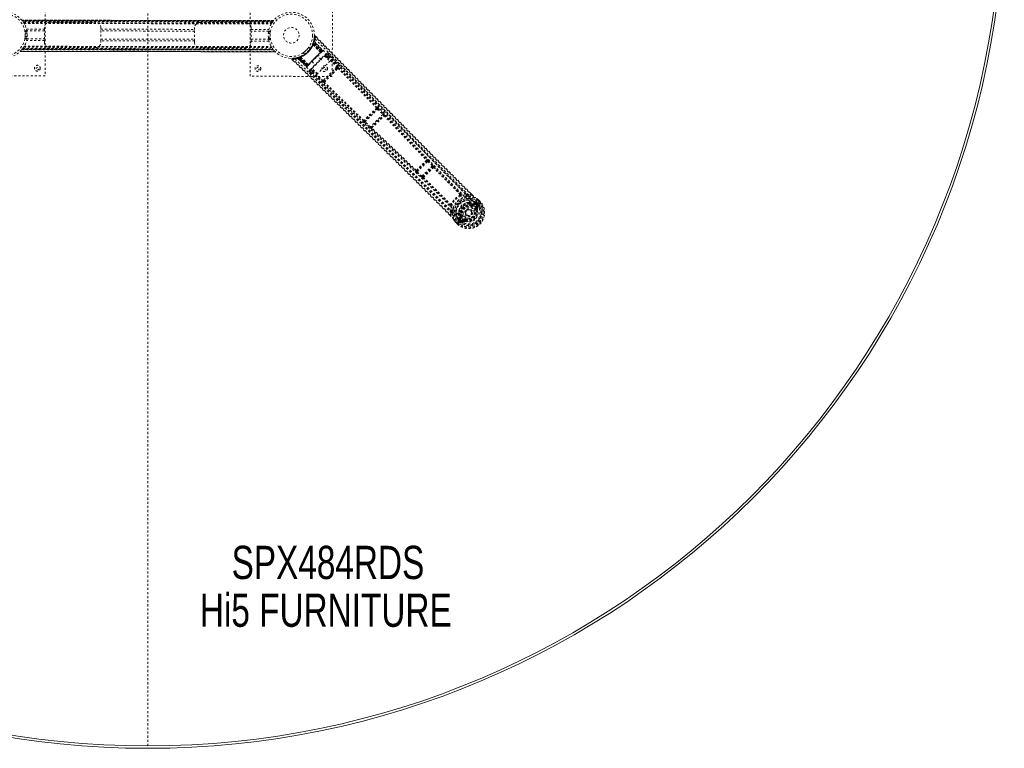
# Model space of a CAD drawing. Header units: inches. Extents: x 54.2 to 137.7, y 35.6 to 119.1.
# Tile 3 of 7: x 89.7 to 137.7, y 35.6 to 71.1. Entities that reach past the tile are written whole.
import ezdxf

# ---------------------------------------------------------------- set-up
doc = ezdxf.new("R2010")
doc.units = ezdxf.units.IN
doc.header["$MEASUREMENT"] = 0
doc.linetypes.add('SLD-Dashed', pattern=[0.075, 0.05, -0.025])
doc.linetypes.add('SLD-Solid', pattern=[0])
doc.layers.add('HI5-SYMBOLTEXT', color=5, linetype='SLD-Solid')
doc.styles.add('SLDTEXTSTYLE0', font='TXT', dxfattribs={"width": 0.75})

# ---------------------------------------------------------------- blocks, each defined once
blk = doc.blocks.new('SW_NOTE_0')
at = {"layer": 'HI5-SYMBOLTEXT', "color": 0, "char_height": 1.62, "attachment_point": 1, "style": 'SLDTEXTSTYLE0'}
for s, insert in [('SPX484RDS', (0, 2.088)), ('Hi5 FURNITURE', (-1.546, -0.24))]:
    blk.add_mtext(s, dxfattribs=dict(at, insert=insert))

msp = doc.modelspace()

# ---------------------------------------------------------------- linework, layer by layer
at = {"color": 7, "linetype": 'SLD-Dashed', "lineweight": 0}
for p, q in [((95.903, 35.698), (95.903, 118.962)), ((95.903, 35.698), (95.903, 118.962)), ((90.903, 72.353), (90.897, 68.353)), ((100.897, 68.336), (100.903, 72.336)), ((104.903, 72.33), (104.897, 68.33)), ((89.77, 71.07), (89.774, 71.065)), ((89.77, 71.07), (102.033, 71.049)), ((102.033, 71.049), (89.77, 71.07)), ((102.029, 71.045), (89.774, 71.065)), ((89.777, 71.061), (102.026, 71.041)), ((102.026, 71.041), (89.777, 71.061)), ((102.021, 71.035), (89.781, 71.056)), ((89.789, 71.046), (102.014, 71.026)), ((89.79, 71.045), (102.013, 71.025)), ((102.012, 71.023), (89.791, 71.043)), ((102.01, 71.021), (89.793, 71.041)), ((101.998, 71.005), (102.026, 71.041)), ((102.029, 71.045), (102.033, 71.049)), ((101.987, 70.99), (89.815, 71.011)), ((89.854, 70.953), (101.948, 70.933)), ((89.869, 70.928), (101.933, 70.908)), ((89.901, 70.864), (89.869, 70.928)), ((89.879, 70.91), (101.923, 70.89)), ((90.008, 70.556), (89.911, 70.556)), ((89.99, 70.636), (90.866, 70.635)), ((90.865, 70.551), (90.008, 70.552)), ((90.866, 70.635), (90.866, 70.718)), ((91.116, 70.968), (93.366, 70.964)), ((93.616, 70.713), (93.616, 70.63)), ((93.616, 70.63), (98.186, 70.622)), ((98.186, 70.622), (98.186, 70.706)), ((98.436, 70.955), (100.686, 70.952)), ((100.936, 70.701), (100.936, 70.618)), ((100.936, 70.618), (101.811, 70.616)), ((101.948, 70.933), (101.952, 70.937)), ((89.911, 70.156), (90.008, 70.156)), ((89.914, 70.536), (90.011, 70.536)), ((90.011, 70.176), (89.914, 70.176)), ((90.015, 70.506), (89.919, 70.506)), ((89.919, 70.506), (90.015, 70.506)), ((89.919, 70.206), (90.015, 70.206)), ((90.015, 70.206), (89.919, 70.206)), ((89.926, 70.444), (90.022, 70.444)), ((90.022, 70.269), (89.926, 70.269)), ((90.865, 70.072), (89.989, 70.073)), ((90.007, 70.157), (90.865, 70.156)), ((90.864, 69.988), (90.865, 70.072)), ((98.185, 70.538), (93.615, 70.546)), ((93.615, 70.151), (98.185, 70.143)), ((101.793, 70.532), (100.935, 70.534)), ((100.935, 70.139), (101.792, 70.137)), ((101.778, 70.42), (101.874, 70.42)), ((101.874, 70.246), (101.778, 70.246)), ((101.881, 70.483), (101.785, 70.483)), ((101.785, 70.483), (101.881, 70.483)), ((101.785, 70.183), (101.881, 70.183)), ((101.881, 70.183), (101.785, 70.183)), ((101.79, 70.513), (101.886, 70.513)), ((101.886, 70.153), (101.79, 70.153)), ((101.889, 70.533), (101.793, 70.533)), ((101.793, 70.133), (101.889, 70.133)), ((104.01, 70.136), (103.994, 70.067)), ((104.026, 70.277), (104.012, 70.148)), ((104.078, 70.296), (104.056, 70.275)), ((104.137, 70.236), (104.078, 70.296)), ((89.771, 69.645), (89.767, 69.64)), ((102.03, 69.619), (89.767, 69.64)), ((89.767, 69.64), (102.03, 69.619)), ((89.771, 69.645), (102.026, 69.624)), ((89.772, 69.646), (102.025, 69.625)), ((89.802, 69.685), (89.775, 69.649)), ((102.023, 69.628), (89.775, 69.649)), ((89.775, 69.649), (102.023, 69.628)), ((102.014, 69.64), (89.784, 69.66)), ((102.011, 69.644), (89.787, 69.665)), ((89.789, 69.666), (102.009, 69.646)), ((89.79, 69.669), (102.008, 69.648)), ((89.807, 69.691), (101.991, 69.67)), ((89.852, 69.756), (89.849, 69.752)), ((89.852, 69.756), (101.946, 69.736)), ((89.867, 69.782), (89.87, 69.788)), ((89.867, 69.782), (101.931, 69.762)), ((89.878, 69.799), (101.921, 69.779)), ((93.364, 69.734), (91.114, 69.738)), ((93.615, 70.067), (93.614, 69.983)), ((98.185, 70.059), (93.615, 70.067)), ((98.184, 69.976), (98.185, 70.059)), ((100.684, 69.722), (98.434, 69.725)), ((100.935, 70.055), (100.934, 69.971)), ((101.81, 70.053), (100.935, 70.055)), ((102.03, 69.619), (102.026, 69.624)), ((103.824, 69.692), (103.756, 69.76)), ((103.937, 69.89), (103.936, 69.887)), ((103.953, 69.931), (103.98, 69.92)), ((103.955, 69.934), (103.965, 69.962)), ((103.955, 69.934), (103.982, 69.924)), ((103.958, 69.873), (103.957, 69.871)), ((104.323, 69.499), (103.957, 69.871)), ((103.958, 69.873), (104.325, 69.499)), ((103.962, 69.953), (103.96, 69.949)), ((103.96, 69.949), (103.987, 69.939)), ((103.985, 70.026), (103.962, 69.955)), ((103.962, 69.955), (103.962, 69.954)), ((103.962, 69.953), (103.989, 69.943)), ((103.965, 69.961), (103.966, 69.967)), ((103.965, 69.961), (103.992, 69.952)), ((103.966, 69.967), (103.969, 69.976)), ((103.966, 69.967), (103.994, 69.957)), ((103.968, 69.923), (103.969, 69.925)), ((104.344, 69.52), (103.968, 69.923)), ((103.992, 69.998), (103.969, 69.925)), ((103.969, 69.925), (104.345, 69.521)), ((103.98, 69.92), (104.362, 69.538)), ((104.365, 69.541), (103.982, 69.924)), ((103.991, 69.988), (103.987, 69.985)), ((104.375, 69.551), (103.987, 69.939)), ((104.393, 69.564), (103.989, 70)), ((103.989, 69.943), (104.378, 69.554)), ((103.994, 70.062), (103.991, 70.047)), ((104.393, 69.568), (103.992, 69.998)), ((103.994, 69.957), (103.992, 69.952)), ((103.992, 69.952), (104.384, 69.56)), ((104.387, 69.563), (103.994, 69.957)), ((104.002, 70.034), (103.998, 70.019)), ((104.406, 69.581), (103.998, 70.019)), ((104.415, 69.591), (104.002, 70.034)), ((104.406, 69.581), (104.415, 69.591)), ((89.683, 69.55), (102.114, 69.529)), ((89.685, 69.55), (89.685, 69.551)), ((102.113, 69.529), (89.685, 69.55)), ((89.685, 69.55), (102.112, 69.529)), ((102.101, 69.541), (89.697, 69.562)), ((102.937, 69.155), (102.997, 69.096)), ((103.186, 69.242), (103.171, 69.239)), ((103.214, 69.235), (103.199, 69.231)), ((103.642, 68.818), (103.199, 69.231)), ((103.278, 69.271), (103.207, 69.248)), ((103.652, 68.827), (103.214, 69.235)), ((103.233, 69.244), (103.669, 68.84)), ((103.308, 69.264), (103.235, 69.241)), ((103.665, 68.84), (103.235, 69.241)), ((103.266, 69.267), (103.272, 69.268)), ((103.276, 69.239), (103.266, 69.267)), ((103.281, 69.241), (103.272, 69.268)), ((103.281, 69.241), (103.276, 69.239)), ((103.276, 69.239), (103.67, 68.846)), ((103.279, 69.271), (103.278, 69.271)), ((103.284, 69.273), (103.28, 69.271)), ((103.29, 69.244), (103.28, 69.271)), ((103.673, 68.849), (103.281, 69.241)), ((103.294, 69.246), (103.284, 69.273)), ((103.679, 68.855), (103.29, 69.244)), ((103.294, 69.246), (103.682, 68.858)), ((103.299, 69.278), (103.302, 69.28)), ((103.309, 69.251), (103.299, 69.278)), ((103.313, 69.253), (103.302, 69.28)), ((103.308, 69.264), (103.31, 69.265)), ((103.712, 68.888), (103.308, 69.264)), ((103.309, 69.251), (103.693, 68.868)), ((103.31, 69.265), (103.713, 68.889)), ((103.695, 68.871), (103.313, 69.253)), ((103.346, 69.297), (103.343, 69.296)), ((103.362, 69.276), (103.36, 69.275)), ((103.734, 68.908), (103.36, 69.275)), ((103.362, 69.276), (103.734, 68.91)), ((103.473, 69.477), (103.541, 69.409)), ((104.384, 69.56), (103.673, 68.849)), ((103.682, 68.858), (104.375, 69.551)), ((104.362, 69.538), (103.695, 68.871)), ((104.601, 69.44), (103.793, 68.632)), ((103.914, 68.72), (104.523, 69.328)), ((104.351, 69.157), (104.187, 69.322)), ((104.323, 69.499), (104.325, 69.499)), ((104.345, 69.521), (104.344, 69.52)), ((104.345, 69.521), (104.393, 69.568)), ((104.345, 69.48), (104.392, 69.527)), ((104.362, 69.538), (104.365, 69.541)), ((104.395, 69.53), (104.398, 69.533)), ((104.404, 69.539), (104.408, 69.542)), ((104.408, 69.542), (104.406, 69.544)), ((104.413, 69.548), (104.413, 69.548)), ((104.414, 69.549), (104.416, 69.552)), ((104.523, 69.328), (104.781, 69.07)), ((104.548, 69.303), (104.644, 69.398)), ((104.589, 69.262), (104.619, 69.292)), ((104.621, 69.23), (104.651, 69.26)), ((104.651, 69.26), (105.113, 68.789)), ((104.683, 69.292), (105.145, 68.82)), ((104.708, 69.397), (104.693, 69.407)), ((104.709, 69.396), (104.702, 69.402)), ((104.71, 69.394), (104.709, 69.396)), ((105.28, 68.814), (104.71, 69.395)), ((103.642, 68.818), (103.652, 68.827)), ((103.665, 68.84), (103.712, 68.888)), ((103.681, 68.817), (103.684, 68.819)), ((103.685, 68.82), (103.685, 68.82)), ((103.691, 68.825), (103.694, 68.829)), ((103.693, 68.868), (103.695, 68.871)), ((103.7, 68.835), (103.703, 68.838)), ((103.706, 68.841), (103.753, 68.888)), ((103.713, 68.889), (103.712, 68.888)), ((103.734, 68.908), (103.734, 68.91)), ((103.835, 68.589), (103.94, 68.694)), ((103.911, 69.046), (104.076, 68.882)), ((104.173, 68.461), (103.914, 68.72)), ((103.98, 68.653), (103.941, 68.614)), ((104.781, 69.07), (104.173, 68.461)), ((105.113, 68.789), (104.444, 68.12)), ((105.104, 68.717), (104.516, 68.129)), ((105.137, 68.751), (105.104, 68.717)), ((105.144, 68.691), (105.178, 68.726)), ((90.897, 68.353), (86.897, 68.36)), ((104.897, 68.33), (100.897, 68.336)), ((103.826, 68.54), (103.836, 68.525)), ((103.831, 68.531), (103.837, 68.524)), ((103.837, 68.524), (103.839, 68.523)), ((103.838, 68.523), (104.419, 67.953)), ((103.941, 68.55), (103.973, 68.582)), ((103.941, 68.55), (104.413, 68.088)), ((104.012, 68.621), (103.973, 68.582)), ((104.444, 68.12), (103.973, 68.582)), ((104.516, 68.129), (104.482, 68.096)), ((104.507, 68.055), (104.542, 68.089)), ((107.079, 66.759), (106.474, 66.154)), ((106.5, 66.117), (107.116, 66.733)), ((107.073, 66.757), (107.079, 66.759)), ((107.08, 66.822), (107.074, 66.82)), ((107.116, 66.733), (107.358, 66.476)), ((107.148, 66.763), (107.39, 66.506)), ((107.358, 66.476), (106.757, 65.875)), ((106.798, 65.853), (107.38, 66.435)), ((107.38, 66.435), (107.38, 66.434)), ((107.444, 66.433), (107.444, 66.433)), ((106.413, 66.159), (106.411, 66.153)), ((106.47, 66.085), (106.727, 65.843)), ((106.474, 66.154), (106.476, 66.16)), ((106.757, 65.875), (106.5, 66.117)), ((106.799, 65.853), (106.798, 65.853)), ((106.8, 65.789), (106.8, 65.789)), ((109.518, 64.218), (109.015, 63.715)), ((109.039, 63.676), (109.557, 64.194)), ((109.767, 63.967), (109.266, 63.466)), ((109.311, 63.447), (109.786, 63.922)), ((109.506, 64.212), (109.518, 64.218)), ((109.507, 64.274), (109.519, 64.28)), ((109.557, 64.194), (109.767, 63.967)), ((109.59, 64.224), (109.8, 63.997)), ((109.786, 63.922), (109.785, 63.921)), ((109.8, 63.997), (109.822, 63.971)), ((109.85, 63.919), (109.85, 63.92)), ((108.959, 63.726), (108.953, 63.714)), ((109.009, 63.643), (109.236, 63.433)), ((109.015, 63.715), (109.021, 63.727)), ((109.266, 63.466), (109.039, 63.676)), ((109.236, 63.433), (109.262, 63.411)), ((109.312, 63.448), (109.311, 63.447)), ((109.313, 63.383), (109.314, 63.383)), ((111.424, 62.589), (111.545, 62.552)), ((111.695, 62.538), (111.545, 62.552)), ((111.715, 62.558), (111.643, 62.63)), ((111.717, 62.558), (111.645, 62.63)), ((111.545, 62.187), (111.566, 62.183)), ((111.593, 62.132), (111.577, 62.148)), ((111.59, 62.168), (111.606, 62.152)), ((111.686, 62.037), (111.697, 62.065)), ((111.697, 62.065), (111.71, 62.062)), ((111.861, 62.182), (111.765, 62.116)), ((111.765, 62.074), (111.874, 62.148)), ((111.765, 62.074), (111.783, 62.057)), ((111.874, 62.148), (111.783, 62.057)), ((111.895, 62.127), (111.804, 62.036)), ((111.861, 62.182), (111.876, 62.182)), ((111.881, 62.181), (111.876, 62.182)), ((111.89, 61.949), (111.972, 62.032)), ((111.903, 62.168), (111.912, 62.16)), ((111.92, 62.159), (111.903, 62.168)), ((111.911, 61.928), (111.994, 62.01)), ((111.926, 61.914), (111.911, 61.928)), ((111.912, 62.16), (111.967, 62.105)), ((111.941, 62.181), (111.921, 62.159)), ((111.971, 62.109), (111.921, 62.159)), ((111.994, 62.01), (111.926, 61.914)), ((111.933, 62.069), (112.039, 62.175)), ((111.941, 62.181), (111.941, 62.18)), ((111.941, 62.18), (111.992, 62.13)), ((111.967, 62.105), (111.971, 62.109)), ((111.973, 61.906), (112.041, 62.006)), ((112.078, 62.215), (111.996, 62.297)), ((112.017, 62.318), (112.014, 62.321)), ((112.1, 62.234), (112.016, 62.317)), ((112.1, 62.235), (112.017, 62.318)), ((112.039, 62.175), (112.043, 62.179)), ((112.043, 62.179), (112.059, 62.195)), ((112.059, 62.195), (112.097, 62.233)), ((112.097, 62.233), (112.1, 62.235)), ((110.612, 61.581), (110.675, 61.518)), ((110.675, 61.516), (110.612, 61.579)), ((110.681, 61.688), (110.644, 61.809)), ((110.681, 61.688), (110.695, 61.538)), ((111.05, 61.667), (111.046, 61.688)), ((111.117, 61.468), (111.051, 61.372)), ((111.065, 61.643), (111.081, 61.627)), ((111.085, 61.656), (111.101, 61.64)), ((111.085, 61.359), (111.159, 61.468)), ((111.176, 61.45), (111.085, 61.359)), ((111.159, 61.468), (111.176, 61.45)), ((111.168, 61.536), (111.196, 61.547)), ((111.172, 61.523), (111.168, 61.536)), ((111.433, 61.579), (111.423, 61.59)), ((111.439, 61.573), (111.433, 61.579)), ((111.914, 61.841), (111.892, 61.832)), ((111.911, 61.849), (111.914, 61.841)), ((111.969, 61.863), (111.914, 61.841)), ((110.912, 61.219), (110.915, 61.216)), ((110.998, 61.133), (110.915, 61.216)), ((110.916, 61.217), (110.999, 61.133)), ((110.936, 61.237), (111.018, 61.155)), ((110.998, 61.133), (111, 61.136)), ((111, 61.136), (111.038, 61.174)), ((111.038, 61.174), (111.054, 61.19)), ((111.051, 61.372), (111.051, 61.372)), ((111.051, 61.372), (111.051, 61.372)), ((111.051, 61.357), (111.051, 61.372)), ((111.051, 61.357), (111.052, 61.352)), ((111.074, 61.312), (111.052, 61.292)), ((111.052, 61.292), (111.052, 61.292)), ((111.104, 61.241), (111.052, 61.292)), ((111.054, 61.19), (111.058, 61.194)), ((111.058, 61.194), (111.164, 61.3)), ((111.065, 61.33), (111.073, 61.321)), ((111.074, 61.313), (111.065, 61.33)), ((111.073, 61.321), (111.128, 61.266)), ((111.074, 61.312), (111.124, 61.262)), ((111.104, 61.241), (111.104, 61.241)), ((111.197, 61.429), (111.106, 61.338)), ((111.128, 61.266), (111.124, 61.262)), ((111.164, 61.3), (111.164, 61.3)), ((111.201, 61.261), (111.284, 61.343)), ((111.223, 61.239), (111.305, 61.322)), ((111.319, 61.307), (111.223, 61.239)), ((111.227, 61.192), (111.327, 61.26)), ((111.319, 61.307), (111.305, 61.322)), ((111.392, 61.319), (111.384, 61.322)), ((111.402, 61.341), (111.392, 61.319))]:
    msp.add_line(p, q, dxfattribs=at)
at = {"color": 7, "linetype": 'SLD-Dashed', "lineweight": 0, "flags": 128}
for points in [[(89.911, 70.554), (89.911, 70.552), (89.914, 70.536)], [(90.022, 70.287), (90.021, 70.456), (90, 70.578)], [(90.008, 70.554), (90.008, 70.552), (90.011, 70.536)], [(90.008, 70.552), (90.01, 70.541), (90.014, 70.516)], [(90.866, 70.635), (90.866, 70.616), (90.865, 70.584), (90.865, 70.538), (90.865, 70.482), (90.865, 70.42), (90.865, 70.353), (90.865, 70.287), (90.865, 70.224), (90.865, 70.168), (90.865, 70.123), (90.865, 70.09), (90.865, 70.072)], [(93.615, 70.067), (93.615, 70.085), (93.615, 70.118), (93.615, 70.164), (93.615, 70.219), (93.615, 70.282), (93.615, 70.348), (93.615, 70.415), (93.615, 70.478), (93.615, 70.533), (93.615, 70.579), (93.616, 70.612), (93.616, 70.63)], [(98.185, 70.059), (98.185, 70.078), (98.185, 70.11), (98.185, 70.156), (98.185, 70.212), (98.185, 70.274), (98.185, 70.341), (98.185, 70.407), (98.185, 70.47), (98.185, 70.526), (98.185, 70.571), (98.186, 70.604), (98.186, 70.622)], [(100.935, 70.055), (100.935, 70.073), (100.935, 70.106), (100.935, 70.151), (100.935, 70.207), (100.935, 70.27), (100.935, 70.336), (100.935, 70.403), (100.935, 70.465), (100.935, 70.521), (100.935, 70.567), (100.936, 70.599), (100.936, 70.618)], [(89.914, 70.176), (89.911, 70.158), (89.911, 70.159)], [(90.011, 70.176), (90.007, 70.158), (90.008, 70.159)], [(90.008, 70.161), (90.008, 70.158), (90.007, 70.157)], [(101.792, 70.137), (101.79, 70.148), (101.786, 70.174)], [(101.79, 70.513), (101.793, 70.532), (101.793, 70.53)], [(101.793, 70.135), (101.792, 70.138), (101.79, 70.153)], [(101.792, 70.529), (101.793, 70.531), (101.793, 70.532)], [(101.889, 70.135), (101.889, 70.138), (101.886, 70.153)], [(104.076, 70.294), (104.069, 70.298), (104.061, 70.301), (104.053, 70.302), (104.045, 70.301), (104.038, 70.298), (104.032, 70.293), (104.028, 70.287), (104.027, 70.279)], [(111.695, 62.538), (111.118, 63.113), (110.519, 63.713), (109.895, 64.34), (109.331, 64.91), (108.967, 65.278), (108.586, 65.664), (108.188, 66.067), (107.793, 66.469), (107.451, 66.816), (106.998, 67.278), (106.516, 67.769), (106.005, 68.29), (105.531, 68.773), (104.056, 70.275)], [(104.06, 70.146), (105.181, 69.018), (106.291, 67.881), (107.392, 66.737), (108.484, 65.591), (109.34, 64.694), (110.197, 63.804), (111.06, 62.927), (111.933, 62.069)], [(111.645, 62.63), (109.796, 64.482), (107.888, 66.415), (105.981, 68.357), (104.078, 70.296)], [(89.784, 69.66), (89.775, 69.649), (89.771, 69.644)], [(102.027, 69.624), (102.022, 69.63), (102.014, 69.64)], [(104.022, 70.03), (105.139, 68.904), (106.245, 67.769), (107.341, 66.626), (108.429, 65.481), (109.281, 64.584), (110.136, 63.695), (110.998, 62.82), (111.871, 61.964)], [(104.415, 69.591), (104.413, 69.589), (104.407, 69.583), (104.398, 69.574), (104.387, 69.563)], [(102.957, 69.204), (102.949, 69.202), (102.942, 69.198), (102.935, 69.192), (102.931, 69.186), (102.928, 69.178), (102.928, 69.171), (102.931, 69.164), (102.935, 69.157)], [(102.937, 69.155), (102.937, 69.156), (102.938, 69.157), (102.943, 69.162), (102.95, 69.169), (102.954, 69.173), (102.958, 69.177)], [(110.612, 61.579), (108.751, 63.436), (106.817, 65.346), (104.877, 67.251), (102.937, 69.155)], [(102.958, 69.177), (102.957, 69.188), (102.957, 69.198), (102.956, 69.205), (102.956, 69.207)], [(110.695, 61.538), (110.174, 62.061), (109.621, 62.613), (109.038, 63.193), (108.424, 63.803), (107.857, 64.363), (107.267, 64.945), (107.131, 65.079), (106.994, 65.214), (106.855, 65.35), (106.76, 65.444), (106.668, 65.535), (106.571, 65.63), (106.471, 65.729), (106.147, 66.047), (105.787, 66.4), (105.39, 66.789), (105.14, 67.035), (104.874, 67.296), (104.587, 67.578), (104.318, 67.841), (103.968, 68.185), (103.657, 68.49), (103.385, 68.757), (103.152, 68.986), (102.958, 69.177)], [(103.087, 69.173), (104.215, 68.052), (105.352, 66.942), (106.496, 65.841), (107.642, 64.749), (108.539, 63.893), (109.429, 63.036), (110.306, 62.173), (111.164, 61.3)], [(103.182, 69.239), (103.195, 69.236), (103.208, 69.229)], [(103.195, 69.236), (103.2, 69.232), (103.201, 69.231)], [(103.203, 69.211), (104.329, 68.094), (105.464, 66.988), (106.607, 65.892), (107.752, 64.804), (108.649, 63.952), (109.538, 63.097), (110.413, 62.235), (111.269, 61.363)], [(103.225, 69.253), (103.232, 69.255), (103.266, 69.267)], [(103.229, 69.245), (103.234, 69.242), (103.235, 69.241)], [(103.557, 69.419), (103.543, 69.41), (103.541, 69.409)], [(103.734, 68.91), (103.88, 69.056), (104.029, 69.204), (104.177, 69.353), (104.323, 69.499)], [(103.755, 68.89), (103.901, 69.036), (104.049, 69.184), (104.197, 69.332), (104.343, 69.478)], [(104.325, 69.499), (104.346, 69.5), (104.351, 69.5)], [(104.351, 69.5), (104.349, 69.511), (104.344, 69.52)], [(104.393, 69.568), (104.392, 69.568), (104.391, 69.567), (104.389, 69.564), (104.385, 69.561), (104.381, 69.557), (104.376, 69.552), (104.37, 69.546), (104.365, 69.541)], [(104.378, 69.554), (104.388, 69.564), (104.397, 69.573), (104.403, 69.579), (104.406, 69.581)], [(104.397, 69.534), (104.4, 69.536), (104.402, 69.538), (104.403, 69.538), (104.403, 69.538)], [(104.398, 69.533), (104.401, 69.535), (104.403, 69.537), (104.404, 69.539), (104.405, 69.54)], [(104.644, 69.398), (104.64, 69.401), (104.631, 69.411), (104.617, 69.424), (104.601, 69.44)], [(104.644, 69.398), (104.648, 69.361), (104.619, 69.292)], [(104.619, 69.292), (104.62, 69.291), (104.622, 69.289), (104.625, 69.286), (104.629, 69.282), (104.634, 69.278), (104.639, 69.272), (104.645, 69.266), (104.651, 69.26)], [(104.683, 69.292), (104.679, 69.288), (104.672, 69.281), (104.662, 69.272), (104.651, 69.26)], [(104.683, 69.292), (104.711, 69.361), (104.708, 69.394)], [(111.424, 62.589), (109.177, 64.849), (106.941, 67.121), (104.708, 69.397)], [(111.545, 62.552), (111.021, 63.075), (110.477, 63.622), (109.911, 64.192), (109.372, 64.736), (108.827, 65.288), (108.283, 65.841), (107.753, 66.38), (107.244, 66.897), (106.771, 67.38), (106.241, 67.92), (105.744, 68.426), (105.256, 68.924), (104.75, 69.44)], [(103.67, 68.846), (103.659, 68.835), (103.65, 68.826), (103.644, 68.82), (103.642, 68.818)], [(103.652, 68.827), (103.654, 68.83), (103.66, 68.836), (103.669, 68.845), (103.679, 68.855)], [(103.664, 68.841), (103.67, 68.836), (103.672, 68.836)], [(103.693, 68.868), (103.687, 68.863), (103.681, 68.857), (103.676, 68.852), (103.672, 68.848), (103.669, 68.844), (103.666, 68.842), (103.665, 68.841), (103.665, 68.84)], [(103.693, 68.828), (103.694, 68.829), (103.696, 68.83), (103.698, 68.832), (103.7, 68.835)], [(103.695, 68.83), (103.695, 68.83), (103.695, 68.831), (103.697, 68.833), (103.699, 68.836)], [(103.705, 68.841), (103.707, 68.841), (103.707, 68.842)], [(103.713, 68.889), (103.722, 68.884), (103.733, 68.882)], [(103.734, 68.908), (103.733, 68.887), (103.733, 68.882)], [(103.793, 68.632), (103.809, 68.616), (103.822, 68.602), (103.832, 68.593), (103.835, 68.589)], [(105.104, 68.717), (104.959, 68.573), (104.814, 68.427), (104.664, 68.278), (104.516, 68.129)], [(105.144, 68.691), (104.994, 68.542), (104.843, 68.39), (104.691, 68.239), (104.542, 68.089)], [(105.145, 68.82), (105.141, 68.817), (105.134, 68.81), (105.124, 68.8), (105.113, 68.789)], [(105.137, 68.751), (105.152, 68.76), (105.165, 68.763)], [(105.178, 68.726), (106.118, 67.763), (107.051, 66.794)], [(105.2, 68.751), (106.141, 67.787), (107.074, 66.82)], [(103.793, 68.483), (104.062, 68.219), (104.368, 67.919), (104.703, 67.59), (105.007, 67.292), (105.166, 67.137), (105.324, 66.981), (105.483, 66.825), (105.664, 66.648), (105.846, 66.469), (106.022, 66.296), (106.382, 65.943), (106.715, 65.616), (107.024, 65.313), (107.325, 65.016), (107.674, 64.673), (108.273, 64.082), (108.876, 63.486), (109.499, 62.868), (110.104, 62.265), (110.681, 61.688)], [(103.941, 68.614), (103.872, 68.585), (103.835, 68.589)], [(103.836, 68.525), (103.872, 68.522), (103.941, 68.55)], [(103.836, 68.525), (106.112, 66.292), (108.384, 64.056), (110.644, 61.809)], [(103.941, 68.614), (103.942, 68.613), (103.944, 68.611), (103.947, 68.608), (103.951, 68.604), (103.955, 68.6), (103.961, 68.594), (103.967, 68.588), (103.973, 68.582)], [(104.444, 68.12), (104.433, 68.109), (104.423, 68.099), (104.416, 68.092), (104.413, 68.088)], [(104.482, 68.033), (105.446, 67.092), (106.413, 66.159)], [(106.439, 66.182), (105.47, 67.115), (104.507, 68.055)], [(107.148, 66.763), (107.147, 66.762), (107.145, 66.76), (107.142, 66.757), (107.138, 66.753), (107.133, 66.749), (107.127, 66.744), (107.122, 66.738), (107.116, 66.733)], [(107.39, 66.506), (107.389, 66.505), (107.387, 66.503), (107.383, 66.5), (107.379, 66.496), (107.375, 66.492), (107.369, 66.487), (107.363, 66.481), (107.358, 66.476)], [(107.39, 66.506), (107.413, 66.481), (107.414, 66.48)], [(107.422, 66.407), (108.454, 65.324), (109.485, 64.245)], [(107.427, 66.444), (107.429, 66.443), (107.444, 66.433)], [(107.444, 66.433), (108.477, 65.351), (109.507, 64.274)], [(106.5, 66.117), (106.495, 66.111), (106.489, 66.106), (106.484, 66.1), (106.48, 66.095), (106.476, 66.091), (106.473, 66.088), (106.471, 66.086), (106.47, 66.085)], [(106.757, 65.875), (106.752, 65.87), (106.746, 65.864), (106.741, 65.858), (106.737, 65.854), (106.733, 65.85), (106.73, 65.846), (106.728, 65.844), (106.727, 65.843)], [(106.727, 65.843), (106.752, 65.821), (106.753, 65.819)], [(106.8, 65.789), (107.882, 64.756), (108.959, 63.726)], [(108.988, 63.748), (107.909, 64.779), (106.826, 65.811)], [(109.518, 64.218), (109.525, 64.219), (109.534, 64.214), (109.546, 64.206), (109.552, 64.2), (109.557, 64.194)], [(109.59, 64.224), (109.589, 64.222), (109.586, 64.22), (109.583, 64.217), (109.579, 64.213), (109.574, 64.209), (109.569, 64.204), (109.563, 64.199), (109.557, 64.194)], [(109.8, 63.997), (109.796, 63.993), (109.788, 63.986), (109.778, 63.977), (109.767, 63.967)], [(109.767, 63.967), (109.773, 63.96), (109.777, 63.953), (109.785, 63.94), (109.787, 63.929), (109.787, 63.925), (109.787, 63.923), (109.786, 63.922)], [(111.137, 62.565), (110.48, 63.223), (109.828, 63.89)], [(109.85, 63.919), (110.501, 63.253), (111.157, 62.596)], [(109.039, 63.676), (109.034, 63.67), (109.029, 63.664), (109.024, 63.659), (109.02, 63.654), (109.016, 63.65), (109.013, 63.647), (109.011, 63.645), (109.009, 63.643)], [(109.039, 63.676), (109.033, 63.681), (109.027, 63.687), (109.019, 63.699), (109.014, 63.708), (109.015, 63.715)], [(109.266, 63.466), (109.261, 63.46), (109.256, 63.454), (109.251, 63.449), (109.247, 63.445), (109.243, 63.44), (109.24, 63.437), (109.238, 63.435), (109.236, 63.433)], [(109.314, 63.383), (109.98, 62.732), (110.637, 62.076)], [(109.343, 63.405), (110.01, 62.753), (110.668, 62.096)], [(111.137, 62.551), (111.147, 62.548), (111.157, 62.548), (111.165, 62.551), (111.171, 62.556), (111.174, 62.564), (111.174, 62.573), (111.171, 62.582), (111.165, 62.591)], [(111.137, 62.551), (111.139, 62.558), (111.139, 62.562), (111.138, 62.564), (111.137, 62.565)], [(111.424, 62.589), (111.295, 62.599), (111.165, 62.591)], [(111.414, 62.488), (111.401, 62.488), (111.393, 62.489)], [(111.544, 62.494), (111.702, 62.477), (111.868, 62.424)], [(111.717, 62.558), (111.717, 62.559), (111.716, 62.558), (111.714, 62.557), (111.711, 62.554), (111.707, 62.551), (111.703, 62.547), (111.699, 62.542), (111.695, 62.538)], [(111.877, 62.418), (111.872, 62.422), (111.868, 62.424)], [(112.014, 62.321), (111.943, 62.375), (111.868, 62.424)], [(112.017, 62.318), (111.941, 62.376), (111.877, 62.418)], [(110.642, 62.068), (110.634, 61.938), (110.644, 61.809)], [(110.642, 62.068), (110.651, 62.062), (110.66, 62.059), (110.669, 62.059), (110.677, 62.062), (110.682, 62.068), (110.685, 62.076), (110.685, 62.086), (110.682, 62.096)], [(110.668, 62.096), (110.669, 62.095), (110.671, 62.094), (110.675, 62.094), (110.682, 62.096)], [(111.871, 61.964), (111.922, 61.906), (111.959, 61.836), (111.981, 61.759), (111.986, 61.678), (111.975, 61.596), (111.948, 61.518), (111.906, 61.445), (111.852, 61.381), (111.788, 61.327), (111.715, 61.285), (111.637, 61.259), (111.555, 61.247), (111.474, 61.252), (111.397, 61.274), (111.327, 61.311), (111.269, 61.362)], [(111.545, 62.187), (111.45, 62.176), (111.396, 62.159)], [(111.697, 62.065), (111.636, 62.089), (111.582, 62.103)], [(111.606, 62.152), (111.664, 62.138), (111.73, 62.112)], [(111.675, 62.01), (111.677, 62.015), (111.679, 62.02), (111.681, 62.025), (111.683, 62.029), (111.684, 62.032), (111.685, 62.035), (111.686, 62.037), (111.686, 62.037)], [(111.73, 62.112), (111.751, 62.11), (111.765, 62.116)], [(111.804, 62.036), (111.8, 62.04), (111.796, 62.044), (111.792, 62.047), (111.789, 62.05), (111.786, 62.053), (111.784, 62.055), (111.783, 62.056), (111.783, 62.057)], [(111.895, 62.127), (111.891, 62.131), (111.887, 62.135), (111.884, 62.139), (111.881, 62.142), (111.878, 62.145), (111.876, 62.147), (111.875, 62.148), (111.874, 62.148)], [(111.89, 61.949), (111.894, 61.945), (111.898, 61.941), (111.902, 61.938), (111.905, 61.935), (111.907, 61.932), (111.909, 61.93), (111.911, 61.929), (111.911, 61.928)], [(111.912, 62.16), (111.906, 62.142), (111.895, 62.127)], [(111.92, 62.159), (111.921, 62.159), (111.921, 62.159)], [(111.972, 62.032), (111.992, 62.045), (112.015, 62.05)], [(111.994, 62.01), (111.993, 62.011), (111.992, 62.012), (111.99, 62.014), (111.987, 62.017), (111.984, 62.02), (111.98, 62.024), (111.977, 62.028), (111.972, 62.032)], [(112.014, 62.321), (112.013, 62.32), (112.012, 62.318), (112.011, 62.316), (112.008, 62.313), (112.006, 62.31), (112.003, 62.306), (112, 62.301), (111.996, 62.297)], [(111.996, 62.297), (112.001, 62.301), (112.005, 62.306), (112.009, 62.31), (112.012, 62.313), (112.015, 62.316), (112.017, 62.317), (112.017, 62.318), (112.017, 62.318)], [(112.1, 62.235), (112.1, 62.236), (112.099, 62.235), (112.098, 62.233), (112.095, 62.231), (112.091, 62.228), (112.087, 62.224), (112.083, 62.22), (112.078, 62.215)], [(110.695, 61.538), (110.691, 61.534), (110.686, 61.53), (110.682, 61.526), (110.679, 61.522), (110.676, 61.519), (110.675, 61.517), (110.674, 61.516), (110.675, 61.516)], [(110.739, 61.689), (110.756, 61.531), (110.809, 61.365)], [(110.744, 61.84), (110.745, 61.832), (110.745, 61.819)], [(111.074, 61.837), (111.057, 61.783), (111.046, 61.688)], [(111.081, 61.627), (111.095, 61.569), (111.121, 61.503)], [(111.121, 61.503), (111.123, 61.482), (111.117, 61.468)], [(111.197, 61.429), (111.193, 61.433), (111.189, 61.437), (111.186, 61.441), (111.183, 61.444), (111.18, 61.447), (111.178, 61.449), (111.177, 61.45), (111.176, 61.45)], [(111.223, 61.558), (111.218, 61.556), (111.213, 61.554), (111.208, 61.552), (111.204, 61.55), (111.201, 61.549), (111.198, 61.548), (111.196, 61.547), (111.196, 61.547)], [(111.864, 61.82), (111.869, 61.822), (111.874, 61.824), (111.879, 61.826), (111.883, 61.828), (111.887, 61.829), (111.889, 61.831), (111.891, 61.831), (111.892, 61.832)], [(110.809, 61.365), (110.811, 61.361), (110.815, 61.357)], [(110.809, 61.365), (110.852, 61.298), (110.912, 61.219)], [(110.915, 61.216), (110.857, 61.292), (110.815, 61.357)], [(110.912, 61.219), (110.913, 61.22), (110.915, 61.221), (110.917, 61.222), (110.92, 61.225), (110.923, 61.227), (110.927, 61.23), (110.932, 61.234), (110.936, 61.237)], [(110.915, 61.216), (110.915, 61.216), (110.916, 61.217), (110.917, 61.218), (110.92, 61.221), (110.923, 61.224), (110.927, 61.228), (110.932, 61.232), (110.936, 61.237)], [(111.018, 61.155), (111.013, 61.15), (111.009, 61.146), (111.005, 61.142), (111.002, 61.138), (110.999, 61.136), (110.998, 61.134), (110.997, 61.133), (110.998, 61.133)], [(111.106, 61.338), (111.091, 61.327), (111.073, 61.321)], [(111.074, 61.312), (111.074, 61.312), (111.074, 61.313)], [(111.085, 61.359), (111.085, 61.358), (111.086, 61.357), (111.088, 61.355), (111.091, 61.352), (111.094, 61.349), (111.098, 61.346), (111.102, 61.342), (111.106, 61.338)], [(111.124, 61.262), (111.122, 61.259), (111.117, 61.255), (111.111, 61.248), (111.104, 61.241)], [(111.183, 61.218), (111.188, 61.241), (111.201, 61.261)], [(111.201, 61.261), (111.205, 61.257), (111.209, 61.253), (111.213, 61.249), (111.216, 61.246), (111.219, 61.243), (111.221, 61.241), (111.222, 61.24), (111.223, 61.239)], [(111.284, 61.343), (111.288, 61.339), (111.292, 61.335), (111.295, 61.331), (111.298, 61.328), (111.301, 61.326), (111.303, 61.324), (111.304, 61.322), (111.305, 61.322)], [(111.413, 61.369), (111.411, 61.364), (111.409, 61.359), (111.407, 61.354), (111.405, 61.35), (111.404, 61.346), (111.402, 61.344), (111.402, 61.342), (111.402, 61.341)]]:
    msp.add_lwpolyline(points, dxfattribs=at)
at = {"color": 7, "linetype": 'SLD-Solid', "lineweight": 15}
for radius in [41.75, 41.632]:
    msp.add_circle((95.903, 77.33), radius, dxfattribs=at)
at = {"color": 7, "linetype": 'SLD-Dashed', "lineweight": 0}
for centre, radius in [((88.9, 70.356), 1.125), ((88.9, 70.356), 1.03), ((102.9, 70.333), 1.125), ((102.9, 70.333), 1.03), ((102.9, 70.333), 0.38), ((90.522, 68.729), 0.141), ((90.528, 68.705), 0.0625), ((101.272, 68.711), 0.14), ((101.278, 68.705), 0.0625), ((104.522, 68.705), 0.141), ((104.528, 68.705), 0.0625), ((111.544, 61.689), 0.7), ((111.544, 61.689), 0.69), ((111.544, 61.689), 0.623), ((111.544, 61.689), 0.32), ((111.544, 61.689), 0.275), ((111.544, 61.689), 0.188), ((111.544, 61.689), 0.157), ((111.544, 61.689), 0.142), ((111.544, 61.689), 0.139), ((111.544, 61.689), 0.138)]:
    msp.add_circle(centre, radius, dxfattribs=at)
at = {"color": 7, "linetype": 'SLD-Solid', "lineweight": 15}
msp.add_arc((95.903, 77.33), 41.632, 180, 0, dxfattribs=at)
at = {"color": 7, "linetype": 'SLD-Dashed', "lineweight": 0}
for centre, radius, start, end in [((88.901, 70.357), 1.124, 30.5189, 37.6417), ((102.884, 70.345), 1.105, 141.002, 142.3215), ((88.898, 70.355), 1.127, 29.4814, 32.0366), ((91.116, 70.718), 0.25, 89.904, 179.904), ((93.366, 70.714), 0.25, 359.904, 89.904), ((98.436, 70.705), 0.25, 89.904, 179.904), ((100.686, 70.702), 0.25, 359.904, 89.904), ((102.898, 70.334), 1.123, 147.7657, 150.3308), ((102.9, 70.333), 1.125, 142.1684, 149.2873), ((88.9, 70.356), 1.03, 8.3738, 10.0646), ((88.901, 70.356), 1.029, 349.935, 351.6265), ((88.9, 70.356), 1.03, 355.1454, 4.8546), ((88.879, 70.359), 1.146, 350.8081, 352.3245), ((102.905, 70.332), 1.13, 170.7963, 172.3346), ((102.902, 70.333), 1.127, 187.6637, 189.2053), ((102.9, 70.333), 1.03, 169.9357, 171.6258), ((102.899, 70.333), 1.029, 188.3728, 190.0657), ((102.9, 70.333), 1.158, 272.8714, 357.1369), ((102.9, 70.333), 1.127, 344.5266, 349.6575), ((102.907, 70.332), 1.12, 349.6373, 357.1025), ((104.039, 70.125), 0.03, 45.2584, 169.0781), ((102.745, 70.509), 1.364, 339.4494, 344.5848), ((104.056, 70.275), 0.03, 44.4694, 177.153), ((104.038, 70.215), 0.0635, 73.5553, 100.8506), ((102.874, 70.362), 1.206, 349.6779, 356.8744), ((88.894, 70.361), 1.132, 321.0181, 322.3059), ((88.9, 70.357), 1.125, 322.1691, 329.2867), ((91.114, 69.988), 0.25, 179.904, 269.904), ((93.364, 69.984), 0.25, 269.904, 359.904), ((98.434, 69.975), 0.25, 179.904, 269.904), ((100.684, 69.972), 0.25, 269.904, 359.904), ((102.9, 70.333), 1.125, 209.4798, 212.0393), ((102.892, 70.327), 1.115, 217.4925, 218.8003), ((102.875, 70.311), 1.092, 217.5201, 225.6651), ((102.9, 70.333), 1.128, 285.4733, 344.5267), ((102.877, 70.356), 1.19, 285.88, 344.12), ((102.901, 70.332), 1.155, 289.2142, 340.7858), ((102.901, 70.332), 1.155, 289.9105, 340.0895), ((102.901, 70.332), 1.155, 290.8866, 339.1135), ((102.926, 70.307), 1.12, 292.9256, 337.0744), ((102.948, 70.271), 0.952, 303.477, 315.8078), ((102.967, 70.282), 0.946, 315.0819, 326.4969), ((102.989, 70.267), 1.014, 318.0433, 325.4213), ((103.966, 69.904), 0.0345, 209.8357, 256.0423), ((103.965, 69.903), 0.031, 205.2241, 256.688), ((103.142, 70.244), 0.869, 338.5588, 340.4821), ((104.06, 69.907), 0.109, 136.2451, 165.4827), ((103.246, 70.047), 0.733, 346.2388, 350.244), ((103.99, 69.944), 0.0297, 160.4494, 223.5227), ((103.99, 69.945), 0.0297, 160.5274, 223.524), ((104.096, 69.916), 0.137, 134.4082, 158.5139), ((103.182, 70.074), 0.813, 349.3864, 354.6308), ((104.014, 70.018), 0.0299, 164.2517, 223.1957), ((103.179, 70.259), 0.839, 343.7953, 345.347), ((104.002, 69.992), 0.0429, 62.0143, 110.8224), ((103.194, 70.076), 0.806, 350.5296, 355.9251), ((104.02, 70.039), 0.0299, 165.3021, 223.0944), ((104.024, 70.054), 0.03, 166.0783, 223.0154), ((103.163, 70.082), 0.84, 351.4817, 356.7334), ((104.393, 69.57), 0.03, 315.0049, 43.0053), ((104.392, 69.57), 0.0305, 335.7137, 42.6434), ((88.781, 70.477), 1.295, 314.27, 315.0277), ((102.958, 69.177), 0.03, 92.8471, 225.5308), ((102.872, 70.354), 1.2, 273.1047, 280.3366), ((102.901, 70.326), 1.12, 272.8955, 280.3628), ((103.108, 69.194), 0.03, 100.9274, 224.7357), ((102.724, 70.489), 1.365, 285.4171, 290.5484), ((102.9, 70.333), 1.128, 280.3427, 285.4728), ((102.9, 70.331), 1.126, 283.927, 284.8079), ((103.179, 69.209), 0.03, 46.9823, 103.9247), ((103.19, 69.17), 0.0707, 76.4556, 103.8951), ((102.943, 70.174), 0.963, 284.6258, 287.517), ((103.194, 69.213), 0.0299, 46.9056, 104.6974), ((102.892, 70.356), 1.153, 284.9236, 288.9573), ((103.241, 69.231), 0.0429, 159.1697, 207.9913), ((103.151, 70.067), 0.837, 273.259, 278.5261), ((103.215, 69.219), 0.03, 61.8701, 106.2431), ((102.9, 70.335), 1.129, 285.7853, 290.7049), ((103.215, 69.219), 0.0299, 46.8015, 105.7513), ((103.157, 70.043), 0.809, 274.0877, 279.4579), ((103.159, 70.054), 0.817, 275.381, 280.6019), ((103.288, 69.243), 0.0297, 46.479, 109.4753), ((103.289, 69.243), 0.0297, 46.4765, 109.5511), ((103.186, 69.987), 0.733, 279.7567, 283.7662), ((103.33, 69.268), 0.0311, 13.3252, 64.6431), ((103.329, 69.267), 0.0345, 13.9576, 60.1632), ((104.324, 69.497), 0.0266, 315.7979, 6.4512), ((104.324, 69.501), 0.0299, 315.1885, 43.2032), ((104.054, 69.219), 0.444, 42.1758, 45.9149), ((104.057, 69.223), 0.442, 42.1638, 45.9175), ((104.08, 69.246), 0.424, 42.0424, 45.9576), ((103.778, 68.949), 0.851, 43.4189, 45.2209), ((104.1, 69.265), 0.409, 41.9341, 45.9897), ((104.364, 69.548), 0.0353, 306.8107, 35.6794), ((104.371, 69.548), 0.03, 315.0631, 43.0684), ((104.382, 69.562), 0.0315, 314.3104, 347.3693), ((104.384, 69.561), 0.03, 338.5008, 43.0182), ((104.474, 69.445), 0.12, 120.9124, 124.5504), ((104.675, 69.366), 0.105, 44.3637, 135.0835), ((104.651, 69.26), 0.0451, 44.6188, 134.5727), ((104.676, 69.366), 0.045, 67.0116, 134.9783), ((106.744, 67.387), 2.862, 134.1589, 135.3602), ((103.663, 68.84), 0.03, 226.9936, 314.997), ((103.663, 68.841), 0.0305, 227.3644, 294.3719), ((103.672, 68.849), 0.03, 226.9821, 291.5615), ((103.685, 68.862), 0.03, 226.9302, 314.9383), ((104.256, 69.427), 0.826, 224.7723, 226.6305), ((103.968, 69.134), 0.41, 224.0096, 228.0536), ((103.983, 69.149), 0.422, 224.0403, 227.9702), ((103.671, 68.851), 0.0315, 282.9458, 315.6835), ((103.986, 69.152), 0.423, 224.041, 227.9677), ((103.783, 68.761), 0.114, 145.0871, 148.9883), ((104.01, 69.176), 0.443, 224.0848, 227.8343), ((104.013, 69.179), 0.443, 224.0861, 227.8329), ((103.732, 68.909), 0.0299, 226.799, 314.8116), ((103.736, 68.909), 0.0265, 263.3668, 314.3844), ((103.867, 68.558), 0.105, 134.9147, 225.6383), ((105.091, 68.654), 0.0652, 35.5393, 78.5526), ((105.063, 68.729), 0.0773, 16.6248, 50.4607), ((105.12, 68.678), 0.0757, 40.3504, 76.8372), ((104.95, 68.606), 0.289, 29.9809, 47.6479), ((105.172, 68.725), 0.0384, 42.082, 100.3609), ((105, 68.914), 0.258, 313.449, 320.7724), ((105.852, 66.484), 2.869, 134.6418, 135.8398), ((103.867, 68.557), 0.045, 135.0212, 202.9888), ((103.973, 68.582), 0.0451, 135.4264, 225.3575), ((104.627, 68.283), 0.289, 222.352, 240.0229), ((104.504, 68.17), 0.0772, 219.5326, 253.3871), ((104.515, 68.064), 0.0456, 136.9239, 224.0019), ((104.555, 68.113), 0.075, 193.0051, 229.8078), ((104.319, 68.233), 0.258, 309.2234, 316.5562), ((104.579, 68.142), 0.0652, 191.4323, 234.4394), ((132.293, 40.94), 36.132, 134.3135, 135.6866), ((130.131, 43.102), 33.034, 134.2676, 135.7324), ((106.961, 66.895), 0.136, 311.7404, 326.1096), ((107.017, 66.749), 0.0567, 8.3812, 52.5237), ((107.041, 66.789), 0.0451, 315.5783, 43.0296), ((107.047, 66.791), 0.0451, 315.5579, 43.0575), ((107.065, 66.701), 0.0601, 31.8983, 76.4027), ((106.973, 66.627), 0.222, 37.8812, 61.3589), ((83.512, 89.721), 33.346, 314.2943, 315.7057), ((83.389, 89.844), 33.569, 314.2813, 315.7188), ((107.318, 66.428), 0.0626, 6.5431, 50.518), ((107.411, 66.402), 0.0451, 43.3711, 134.3697), ((107.41, 66.404), 0.0433, 67.775, 135.2218), ((107.365, 66.366), 0.0697, 35.9146, 78.0658), ((107.333, 66.394), 0.118, 19.6429, 47.0168), ((107.339, 66.5), 0.125, 311.4457, 327.2352), ((106.442, 66.186), 0.0451, 226.9419, 314.441), ((106.606, 66.26), 0.222, 208.641, 232.1186), ((106.338, 66.272), 0.136, 303.8626, 318.2835), ((106.444, 66.192), 0.0451, 226.9696, 314.4225), ((106.484, 66.216), 0.057, 217.6081, 261.4875), ((106.532, 66.168), 0.0601, 193.5996, 238.1001), ((106.839, 65.9), 0.118, 222.989, 250.3646), ((106.805, 65.915), 0.0626, 219.4789, 263.4593), ((106.831, 65.822), 0.0451, 135.6324, 226.6268), ((106.831, 65.822), 0.0451, 135.6354, 226.6285), ((106.867, 65.868), 0.0697, 191.9338, 234.0862), ((106.734, 65.893), 0.123, 302.6602, 318.6603), ((135.417, 37.816), 37.027, 134.4552, 135.5446), ((132.518, 40.714), 32.889, 134.4019, 135.598), ((85.941, 87.292), 33.388, 314.4254, 315.5747), ((86.439, 86.794), 32.736, 314.3991, 315.6007), ((109.425, 64.315), 0.0919, 311.0247, 333.5446), ((109.447, 64.198), 0.0607, 13.3031, 51.2237), ((109.474, 64.243), 0.0451, 315.8952, 42.3993), ((109.486, 64.25), 0.0451, 315.8629, 42.5122), ((109.456, 64.128), 0.165, 35.5925, 67.3686), ((109.817, 63.889), 0.0451, 42.8487, 133.9544), ((109.758, 63.838), 0.0872, 36.8078, 71.8113), ((109.817, 63.889), 0.0451, 42.8566, 133.9589), ((109.759, 63.903), 0.0933, 10.869, 47.4632), ((109.77, 63.957), 0.089, 311.1839, 334.6186), ((108.984, 63.747), 0.0451, 227.4881, 314.1367), ((109.105, 63.777), 0.165, 202.6321, 234.4074), ((108.918, 63.808), 0.092, 296.4678, 318.9896), ((108.99, 63.759), 0.0451, 227.6029, 314.1026), ((109.035, 63.786), 0.0613, 218.9392, 256.5321), ((109.33, 63.474), 0.0933, 222.5377, 259.1317), ((109.309, 63.506), 0.0588, 222.844, 271.6262), ((109.344, 63.416), 0.0451, 136.0409, 227.1437), ((109.344, 63.416), 0.0451, 136.0469, 227.1489), ((109.395, 63.475), 0.0873, 198.1896, 233.1903), ((109.276, 63.463), 0.088, 295.2467, 318.9523), ((111.553, 61.68), 0.965, 115.5264, 154.4746), ((111.502, 61.731), 0.844, 114.7727, 155.2275), ((111.544, 61.689), 0.787, 53.3239, 216.6761), ((111.544, 61.689), 0.758, 53.3239, 216.6761), ((111.083, 62.624), 0.0795, 312.4943, 338.9438), ((111.071, 62.509), 0.0786, 351.2612, 31.6742), ((111.119, 62.551), 0.0608, 298.4575, 41.3315), ((111.239, 61.615), 0.887, 80.029, 95.8697), ((111.168, 62.605), 0.0143, 221.6525, 257.4389), ((111.379, 62.548), 0.0608, 283.0315, 42.6176), ((111.565, 60.289), 2.204, 90.5688, 93.9414), ((110.902, 62.541), 0.644, 355.7394, 0.9118), ((113.804, 65.552), 3.678, 235.0117, 238.2368), ((112.586, 63.388), 1.202, 223.6559, 233.8145), ((110.609, 62.15), 0.0795, 291.0514, 317.51), ((110.628, 62.065), 0.0143, 12.544, 48.3607), ((110.682, 62.114), 0.0608, 228.6676, 331.5437), ((110.724, 62.162), 0.0786, 238.3248, 278.7398), ((111.618, 61.994), 0.888, 174.1312, 189.9701), ((111.544, 61.689), 0.632, 51.0642, 218.9358), ((111.544, 61.689), 0.602, 51.2697, 218.7303), ((111.544, 61.689), 0.78, 225, 44.4852), ((111.544, 61.689), 0.78, 225.5288, 44.4712), ((111.544, 61.689), 0.75, 225.4562, 44.5438), ((111.531, 61.702), 0.476, 106.4721, 163.527), ((111.57, 61.663), 0.494, 91.9722, 178.0278), ((111.552, 61.681), 0.453, 84.7482, 185.2511), ((111.544, 61.689), 0.629, 225.5443, 44.4556), ((111.544, 61.689), 0.599, 225.5443, 44.4557), ((111.539, 61.694), 0.411, 84.0116, 185.9885), ((111.553, 61.68), 0.543, 224.3659, 45.634), ((111.544, 61.689), 0.376, 67.774, 202.226), ((111.544, 61.689), 0.346, 67.774, 202.226), ((111.544, 61.689), 0.275, 359.9998, 180.0002), ((111.704, 61.715), 0.497, 69.8147, 108.63), ((111.513, 62.162), 0.0404, 352.228, 37.6896), ((111.555, 62.124), 0.0326, 46.6506, 92.8205), ((111.556, 62.139), 0.0444, 40.0132, 77.6906), ((111.543, 62.185), 0.0506, 313.2546, 340.6752), ((111.583, 62.133), 0.0305, 268.9333, 39.3697), ((111.556, 62.129), 0.0371, 314.2806, 4.8274), ((111.748, 61.758), 0.439, 75.0688, 111.0865), ((111.559, 62.169), 0.0505, 313.2722, 340.7489), ((111.72, 62.12), 0.119, 247.7739, 314.9995), ((111.72, 62.12), 0.089, 247.774, 315), ((111.704, 62.095), 0.031, 256.5926, 35.0529), ((111.726, 62.116), 0.0567, 253.2291, 312.9788), ((111.744, 62.095), 0.0299, 316.0464, 44.0053), ((111.974, 61.865), 0.119, 135, 202.2261), ((111.701, 62.136), 0.242, 314.7349, 343.8253), ((111.853, 62.17), 0.0305, 314.0424, 21.1679), ((111.849, 62.103), 0.0844, 50.4102, 67.6121), ((111.974, 61.865), 0.089, 135, 202.226), ((111.98, 61.867), 0.0715, 139.782, 194.758), ((111.946, 61.892), 0.0301, 27.3465, 133.5787), ((111.544, 61.689), 0.593, 37.3909, 44.4476), ((112.599, 61.49), 0.882, 133.4919, 135.4173), ((112.015, 61.99), 0.0299, 32.8916, 136.9517), ((111.996, 62.297), 0.03, 45.2178, 50.2738), ((111.851, 61.925), 0.206, 23.3439, 37.3385), ((110.685, 61.854), 0.0608, 227.3826, 346.9709), ((109.845, 60.647), 1.202, 36.186, 46.3433), ((110.692, 62.331), 0.643, 269.0868, 274.2606), ((107.682, 59.429), 3.678, 31.7628, 34.9884), ((112.943, 61.668), 2.204, 176.0584, 179.4314), ((111.511, 61.529), 0.491, 161.1268, 200.5129), ((111.475, 61.485), 0.439, 158.9342, 194.9023), ((111.071, 61.72), 0.0404, 232.3023, 277.7827), ((111.094, 61.677), 0.0444, 192.3988, 229.9957), ((111.048, 61.69), 0.0506, 289.3141, 316.7546), ((111.109, 61.678), 0.0326, 177.1677, 223.3603), ((111.1, 61.65), 0.0305, 230.6317, 1.0669), ((111.064, 61.674), 0.0504, 289.2163, 316.7604), ((111.104, 61.677), 0.0371, 265.1613, 315.7337), ((111.138, 61.49), 0.0299, 225.9952, 313.953), ((111.138, 61.529), 0.031, 235.1687, 13.1938), ((111.587, 61.738), 0.465, 190.8374, 205.795), ((111.117, 61.507), 0.0565, 316.9562, 16.5666), ((111.113, 61.513), 0.089, 315, 22.226), ((111.113, 61.513), 0.119, 315, 22.2261), ((111.544, 61.689), 0.275, 180.0001, 359.9999), ((111.544, 61.689), 0.459, 247.774, 22.226), ((111.544, 61.689), 0.4, 247.774, 22.226), ((111.544, 61.689), 0.157, 110.1542, 155.0596), ((111.544, 61.689), 0.376, 247.774, 22.226), ((111.544, 61.689), 0.346, 247.774, 22.226), ((112.011, 61.88), 0.0455, 146.352, 202.4731), ((111.063, 61.38), 0.0305, 248.8326, 315.9595), ((111.156, 61.4), 0.115, 204.6931, 217.2874), ((111.544, 61.689), 0.593, 225.5524, 232.6091), ((111.093, 61.539), 0.249, 286.7043, 314.8627), ((111.308, 61.381), 0.206, 232.6581, 246.6576), ((111.243, 61.218), 0.0299, 133.0473, 237.1077), ((111.368, 61.259), 0.119, 67.7737, 134.9998), ((111.368, 61.259), 0.089, 67.774, 135), ((111.341, 61.287), 0.0301, 136.4541, 242.6208), ((111.366, 61.253), 0.0714, 75.3114, 130.2503), ((111.353, 61.222), 0.0455, 67.5376, 123.6388), ((112.679, 60.761), 1.402, 156.5612, 158.9866)]:
    msp.add_arc(centre, radius, start, end, dxfattribs=at)

# ---------------------------------------------------------------- block references
at = {"layer": 'HI5-SYMBOLTEXT', "color": 5}
msp.add_blockref('SW_NOTE_0', (99.989, 43.362), dxfattribs=at)

doc.saveas('drawing.dxf')
